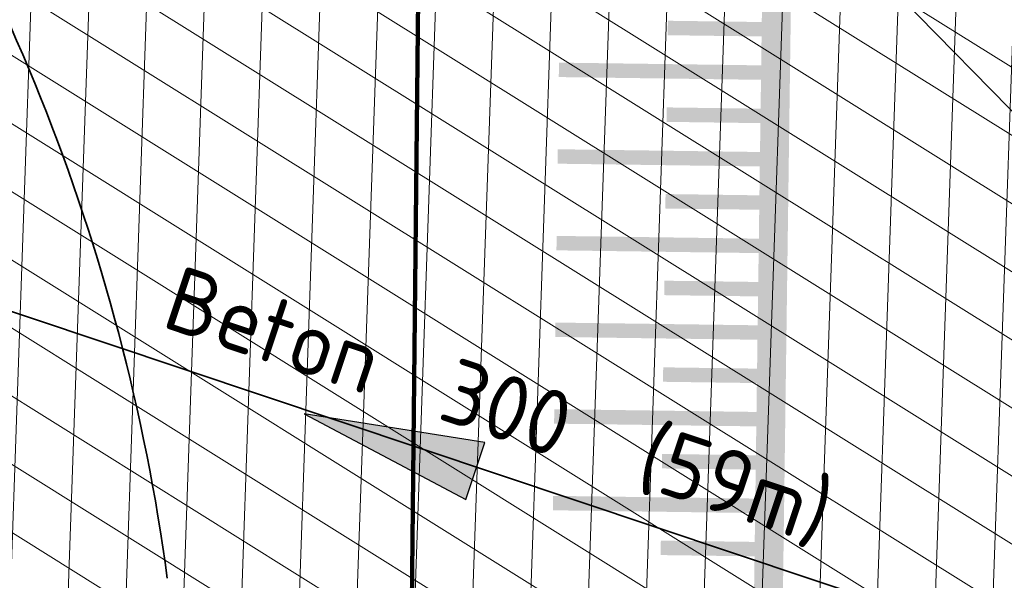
# Model space of a CAD drawing. Header units: metres. Extents: x 195696 to 514079, y 327475 to 328989.
# Tile 175 of 256: x 196072 to 196079, y 327695 to 327699. Entities that reach past the tile are written whole.
import ezdxf
from ezdxf.enums import TextEntityAlignment as Align

# ---------------------------------------------------------------- set-up
doc = ezdxf.new("R2010")
doc.units = ezdxf.units.M
doc.linetypes.add('RI-HWA', pattern=[7.4, 5, -2.4])
for name, color, linetype, lineweight in [('B-WE-KL-ET_LS_MANTELBUIS-G', 190, 'Continuous', 100), ('N-WE-RI-HWA_RIOOLLEIDING_PVC_315-G', 150, 'RI-HWA', 35), ('N-WE-VH-GESLOTENVERHARDING-A-200', 252, 'Continuous', 18), ('N-WE-VH-OPENVERHARDING_BASALT-A-250', 250, 'Continuous', 18), ('N-WE-VW-MARKERING_DWARS_DRIEHOEK-G', 7, 'VW-HAAIETAND50_L', 35), ('N-WE-VW-MARKERING_LANGS_STREEP_DOORGETROKKEN_010-G', 7, 'Continuous', 13), ('N-WE-VW-MARKERING_LANGS_STREEP_DOORGETROKKEN_020-G', 7, 'Continuous', 18), ('V-WE-RI-GWA_MATERIAAL-DIAMETER-BOB-STROOMRICHTING-S', 252, 'Continuous', 25), ('V-WE-RI-GWA_RIOOLLEIDING_BETON_300-G', 30, 'RI-GWA-V', 35)]:
    doc.layers.add(name, color=color, linetype=linetype, lineweight=lineweight)
doc.styles.add('NLCS-ISO', font='NLCS-ISO.ttf')
doc.linetypes.add('RI-GWA-V', pattern='A,3,[24,NLCS.SHX,S=1,R=0,X=0,Y=0],3,-3', length=9)
doc.linetypes.add('VW-HAAIETAND50_L', pattern='A,0,-0.5,[150,NLCS.SHX,S=1,R=0,X=-0.625,Y=-0.25],-0.5', length=1)

# ---------------------------------------------------------------- blocks, each defined once
blk = doc.blocks.new('*U204')
at = {"ltscale": 0.1}
blk.add_hatch(color=256, dxfattribs=at).paths.add_polyline_path([(-2.5, 0), (2.5, -0.833), (2.5, 0.833)])
at = {"ltscale": 0.1, "flags": 128}
blk.add_lwpolyline([(-2.5, 0), (2.5, -0.833), (2.5, 0.833)], close=True, dxfattribs=at)
at = {"ltscale": 0.1, "style": 'NLCS-ISO'}
for tag, p in [('MAT', (-1, 0.5)), ('BOBL', (-135.406, -3.24))]:
    blk.add_attdef(tag, text='', height=1.8, dxfattribs=at).set_placement(p, align=Align.BOTTOM_RIGHT)
for tag, p in [('DIA', (1, 0.5)), ('BOBR', (140.651, -3.24))]:
    blk.add_attdef(tag, text='', height=1.8, dxfattribs=at).set_placement(p, align=Align.BOTTOM_LEFT)
blk.add_attdef('JVA', text='', height=1.8, dxfattribs=at).set_placement((0, -1), align=Align.TOP_CENTER)

msp = doc.modelspace()

# ---------------------------------------------------------------- hatches: boundary and pattern name
at = {"layer": 'N-WE-VH-GESLOTENVERHARDING-A-200', "lineweight": 0}
h = msp.add_hatch(dxfattribs=at)
h.set_pattern_fill('AVH-GESLOTEN-SOD', color=256, scale=0.2, angle=28, pattern_type=2)
h.set_pattern_definition([(88, (0, 0), (-0.3997563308, 0.0139597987), []), (148, (0, 0), (-0.2119677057, -0.33921923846), [])])
edge = h.paths.add_edge_path(flags=16)
edge.add_arc((196059.4483, 327693.2998), 8.5, 0, 180)
edge.add_arc((196059.4483, 327693.2998), 8.5, 180, 360)
edge = h.paths.add_edge_path()
edge.add_line((196079.1993, 327691.5929), (196073.9318, 327691.648))
edge.add_arc((196073.937, 327692.148), 0.5, 179.40014, 269.40014, ccw=False)
edge.add_line((196073.437, 327692.1533), (196073.458, 327694.1531))
edge.add_arc((196073.9579, 327694.1479), 0.5, 89.40014, 179.40014, ccw=False)
edge.add_line((196073.9632, 327694.6479), (196079.2307, 327694.5927))
edge.add_line((196079.2307, 327694.5927), (196079.2778, 327699.0925))
edge.add_line((196079.2778, 327699.0925), (196078.2739, 327699.1028))
edge.add_arc((196078.3975, 327711.1022), 12, 223.19843, 269.40969, ccw=False)
edge.add_arc((196059.4483, 327693.2998), 14, 43.22501, 76.16012)
edge.add_arc((196066.3853, 327721.4578), 15, 226.02462, 256.16012, ccw=False)
edge.add_arc((196056.3173, 327711.0231), 0.5, 101.17762, 226.02462, ccw=False)
edge.add_arc((196059.4137, 327693.3765), 18.4161, 99.98554, 118.97861)
edge.add_arc((196050.7269, 327709.0458), 0.5, 28.64128, 118.1006, ccw=False)
edge.add_arc((196010.1367, 327686.876), 46.75, 25.54335, 28.64275, ccw=False)
edge.add_arc((196051.8662, 327706.8188), 0.5, -60.71433, 25.54314, ccw=False)
edge.add_arc((196059.4483, 327693.2998), 15, 119.2856, 123.2653)
edge.add_arc((196050.9463, 327706.2599), 0.5, 207.80503, 303.2653, ccw=False)
edge.add_arc((196002.944, 327680.9458), 53.768, 27.80503, 30.45069)
edge.add_arc((196049.7266, 327708.4487), 0.5, 123.46194, 210.45069, ccw=False)
edge.add_arc((196059.026, 327693.8685), 17.7933, 122.5562, 137.04776)
edge.add_arc((196048.3296, 327704.0989), 3.0001, 140.86012, 165.9601)
edge.add_line((196045.4191, 327704.8268), (196045.4191, 327704.8267))
edge.add_arc((196045.9042, 327704.7054), 0.5, 15.50245, 165.96462, ccw=False)
edge.add_arc((196034.8212, 327701.6368), 12, -18.70246, 15.47743, ccw=False)
edge.add_arc((196059.4483, 327693.2998), 14, 161.29754, 169.80408)
edge.add_arc((196030.9053, 327698.428), 15, 320.47591, 349.82418, ccw=False)
edge.add_line((196042.4756, 327688.882), (196041.6839, 327688.1359))
edge.add_arc((196059.4277, 327693.2894), 18.477, 196.19553, 210.80009)
edge.add_line((196043.5567, 327683.8284), (196045.9227, 327685.6139))
edge.add_arc((196046.2239, 327685.2148), 0.5, 31.44045, 127.03984, ccw=False)
edge.add_arc((196059.4483, 327693.2998), 15, 211.44045, 219.66014)
edge.add_arc((196047.5161, 327683.4067), 0.5, -54.69116, 39.72576, ccw=False)
edge.add_arc((195962.986, 327802.7538), 146.75, 304.148669, 305.308839, ccw=False)
edge.add_arc((196059.4483, 327693.2998), 18.5, 220.41491, 234.04548)
edge.add_arc((196047.9956, 327673.8109), 4.5519, 80.31498, 82.5462, ccw=False)
edge.add_arc((196049.2253, 327678.4845), 0.5, 113.40204, 201.91694, ccw=False)
edge.add_arc((196053.7798, 327667.9249), 12, 95.37931, 113.33401, ccw=False)
edge.add_arc((196053.8922, 327669.7024), 10.2447, 75.82017, 96.93779, ccw=False)
edge.add_arc((196059.4564, 327693.2763), 13.9792, 257.37867, 313.02297)
edge.add_arc((196079.2287, 327672.0902), 15, 90.29251, 133.02297, ccw=False)
edge.add_line((196079.1521, 327687.09), (196079.1993, 327691.5929))
at = {"layer": 'N-WE-VH-OPENVERHARDING_BASALT-A-250', "lineweight": 0}
h = msp.add_hatch(dxfattribs=at)
h.set_pattern_fill('AVH-BASALTON-SOD', color=256, scale=0.25, pattern_type=2)
h.set_pattern_definition([(0, (196109.31572, 327692.14676), (0.375, 0.2165), [0.25, -0.5]), (120, (196109.31572, 327692.14676), (-0.3749945, 0.2165095), [0.25, -0.5]), (60, (196109.56572, 327692.14676), (5.5e-06, 0.4330095), [0.25, -0.5])])
edge = h.paths.add_edge_path()
edge.add_arc((196102.9813, 327692.8335), 5.65, 0, 360)
edge = h.paths.add_edge_path()
edge.add_arc((196102.9813, 327692.8335), 8, 0, 180)
edge.add_arc((196102.9813, 327692.8335), 8, 180, 360)
edge = h.paths.add_edge_path()
edge.add_arc((196059.4483, 327693.2998), 5.65, 0, 360)
edge = h.paths.add_edge_path()
edge.add_arc((196059.4483, 327693.2998), 8, 0, 180)
edge.add_arc((196059.4483, 327693.2998), 8, 180, 360)

# ---------------------------------------------------------------- linework, layer by layer
at = {"layer": 'B-WE-KL-ET_LS_MANTELBUIS-G'}
msp.add_lwpolyline([(196075.0702, 327700.3034), (196074.9176, 327685.7291)], dxfattribs=at)
at = {"layer": 'N-WE-RI-HWA_RIOOLLEIDING_PVC_315-G'}
msp.add_lwpolyline([(196110.6873, 327666.233), (196076.3153, 327701.3256)], dxfattribs=at)
at = {"layer": 'N-WE-VW-MARKERING_DWARS_DRIEHOEK-G', "ltscale": 4, "flags": 128}
msp.add_lwpolyline([(196073.3216, 327695.1787, 0.123817), (196070.7823, 327701.5181)], format="xyb", dxfattribs=at)
at = {"layer": 'N-WE-VW-MARKERING_LANGS_STREEP_DOORGETROKKEN_010-G', "const_width": 0.1}
for points in [[(196077.5363, 327698.9778), (196076.7864, 327698.988)], [(196077.5323, 327698.6778), (196076.0324, 327698.6981)], [(196077.5282, 327698.3778), (196076.7783, 327698.388)], [(196077.5241, 327698.0779), (196076.0243, 327698.0982)], [(196077.5201, 327697.7779), (196076.7701, 327697.7881)], [(196077.516, 327697.4779), (196076.0162, 327697.4983)], [(196077.5119, 327697.178), (196076.762, 327697.1881)], [(196077.5079, 327696.878), (196076.008, 327696.8983)], [(196077.5038, 327696.578), (196076.7539, 327696.5882)], [(196077.4998, 327696.278), (196075.9999, 327696.2984)], [(196077.4957, 327695.9781), (196076.7458, 327695.9882)], [(196077.4916, 327695.6781), (196075.9918, 327695.6984)], [(196077.4916, 327695.6781), (196075.9918, 327695.6984)], [(196077.4916, 327695.6781), (196076.7417, 327695.6883)], [(196077.4876, 327695.3781), (196076.7376, 327695.3883)]]:
    msp.add_lwpolyline(points, dxfattribs=at)
at = {"layer": 'N-WE-VW-MARKERING_LANGS_STREEP_DOORGETROKKEN_020-G', "const_width": 0.2}
msp.add_lwpolyline([(196077.4772, 327694.6111), (196077.5386, 327699.1449)], dxfattribs=at)
at = {"layer": 'V-WE-RI-GWA_RIOOLLEIDING_BETON_300-G', "flags": 128}
msp.add_lwpolyline([(196106.559, 327657.676), (196103.32, 327686.62), (196047.361, 327705.3562)], dxfattribs=at)

# ---------------------------------------------------------------- block references
at = {"layer": 'V-WE-RI-GWA_MATERIAAL-DIAMETER-BOB-STROOMRICHTING-S'}
ref = msp.add_blockref('*U204', (196074.8607, 327696.1183), dxfattribs=dict(at, xscale=0.25, yscale=0.25, zscale=0.25, rotation=341.5435564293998))
ref.add_attrib('MAT', 'Beton', dxfattribs={"layer": '0', "ltscale": 0.1, "height": 0.45, "rotation": 341.54356, "style": 'NLCS-ISO'}).set_placement((196074.6631, 327696.316), align=Align.BOTTOM_RIGHT)
ref.add_attrib('DIA', '300  (59m)', dxfattribs={"layer": '0', "ltscale": 0.1, "height": 0.45, "rotation": 341.54356, "style": 'NLCS-ISO'}).set_placement((196075.1374, 327696.1577), align=Align.BOTTOM_LEFT)

doc.saveas('drawing.dxf')
